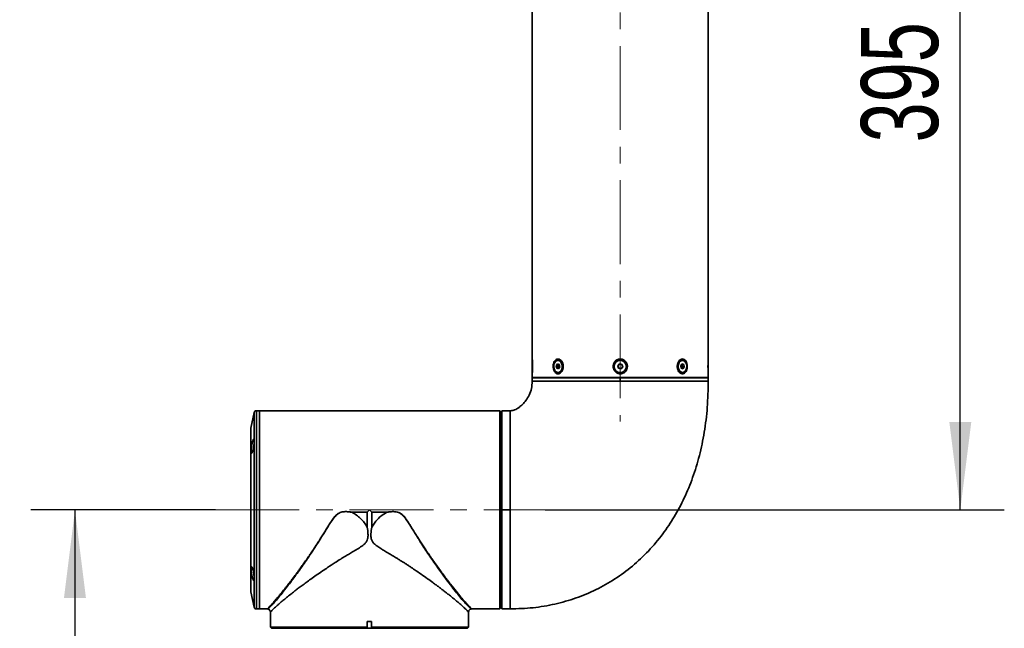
# Model space of a CAD drawing. Header units: millimetres. Extents: x -55 to 650, y 0 to 297.
# Tile 36 of 40: x 181 to 226, y 192 to 220. Entities that reach past the tile are written whole.
import ezdxf

# ---------------------------------------------------------------- set-up
doc = ezdxf.new("R2010")
doc.units = ezdxf.units.MM
doc.linetypes.add('CENTERX2', pattern=[20.32, 12.7, -2.54, 2.54, -2.54])
doc.layers.add('中心线层', color=6, linetype='CENTERX2', lineweight=25)
doc.layers.add('标注层', color=150, linetype='Continuous')
doc.styles.add('SLDTEXTSTYLE1', font='TXT', dxfattribs={"width": 0.7})
doc.dimstyles.new('SLDDIMSTYLE1', dxfattribs={"dimtxt": 3.5, "dimasz": 4, "dimexe": 0, "dimexo": 0.0625, "dimgap": 0.875, "dimtad": 2, "dimlfac": 10, "dimrnd": 1e-09, "dimzin": 12, "dimdsep": 46, "dimtxsty": 'SLDTEXTSTYLE1', "dimsah": 1, "dimcen": 0.09, "dimadec": 0, "dimazin": 3, "dimtfac": 1, "dimtdec": 3, "dimtofl": 0, "dimtmove": 0, "dimatfit": 3, "dimfxl": 0, "dimfrac": 2, "dimtolj": 1, "dimtzin": 12, "dimarcsym": 0})

# ---------------------------------------------------------------- blocks, each defined once
blk = doc.blocks.new('_D_1')
at = {"layer": '标注层'}
for p, q in [((189.738, 197.511), (181.353, 197.511)), ((183.353, 197.511), (183.353, 155.011)), ((189.738, 155.011), (181.353, 155.011))]:
    blk.add_line(p, q, dxfattribs=at)
for points in [[(183.353, 197.511), (182.853, 193.511), (183.853, 193.511)], [(183.353, 155.011), (183.853, 159.011), (182.853, 159.011)]]:
    blk.add_solid(points, dxfattribs=at)
at = {"layer": '标注层', "insert": (178.842, 173.205), "char_height": 3.5, "attachment_point": 1, "rotation": 90, "style": 'SLDTEXTSTYLE1'}
blk.add_mtext('425', dxfattribs=at)
blk = doc.blocks.new('_D_2')
at = {"layer": '标注层'}
for p, q in [((214.588, 237.01), (225.593, 237.01)), ((223.593, 197.511), (223.593, 237.01)), ((204.728, 197.511), (225.593, 197.511))]:
    blk.add_line(p, q, dxfattribs=at)
for points in [[(223.593, 237.01), (223.093, 233.01), (224.093, 233.01)], [(223.593, 197.511), (224.093, 201.511), (223.093, 201.511)]]:
    blk.add_solid(points, dxfattribs=at)
at = {"layer": '标注层', "insert": (219.081, 214.205), "char_height": 3.5, "attachment_point": 1, "rotation": 90, "style": 'SLDTEXTSTYLE1'}
blk.add_mtext('395', dxfattribs=at)

msp = doc.modelspace()

# ---------------------------------------------------------------- linework, layer by layer
at = {"color": 7, "linetype": 'Continuous', "lineweight": 35}
for p, q in [((204.1382, 232.1103), (204.1382, 204.366)), ((212.1382, 204.3653), (212.1382, 232.1103)), ((204.1382, 203.7533), (204.1382, 204.3073)), ((205.23, 204.0548), (205.2848, 204.1403)), ((205.2848, 204.1403), (205.3646, 204.1159)), ((205.3078, 204.0548), (205.3352, 204.0975)), ((205.3515, 204.3073), (205.3098, 204.3073)), ((205.3352, 204.0975), (205.3499, 204.1204)), ((205.3646, 204.1159), (205.3896, 204.0059)), ((208.0254, 204.0548), (208.1029, 204.1403)), ((208.1029, 204.1403), (208.2158, 204.1159)), ((208.2158, 204.1159), (208.2511, 204.0059)), ((210.8651, 204.2941), (210.9249, 204.3073)), ((210.8868, 204.0548), (210.9417, 204.1403)), ((210.9666, 204.3073), (210.9249, 204.3073)), ((210.9289, 204.1204), (210.9437, 204.1159)), ((210.9417, 204.1403), (211.0215, 204.1159)), ((210.9437, 204.1159), (211.0215, 204.1159)), ((210.9437, 204.1159), (210.9562, 204.0609)), ((211.0215, 204.1159), (211.0464, 204.0059)), ((212.1382, 204.3073), (212.1382, 203.7533)), ((204.1382, 203.6954), (204.1382, 203.5303)), ((205.2549, 203.9448), (205.23, 204.0548)), ((205.3078, 204.0548), (205.23, 204.0548)), ((205.3347, 203.9204), (205.2549, 203.9448)), ((205.3327, 203.9448), (205.2549, 203.9448)), ((205.3202, 203.9998), (205.3078, 204.0548)), ((205.3098, 203.7533), (205.3515, 203.7533)), ((205.3327, 203.9448), (205.3202, 203.9998)), ((205.3475, 203.9403), (205.3327, 203.9448)), ((205.3896, 204.0059), (205.3347, 203.9204)), ((208.0606, 203.9448), (208.0254, 204.0548)), ((208.1735, 203.9204), (208.0606, 203.9448)), ((208.2511, 204.0059), (208.1735, 203.9204)), ((210.9118, 203.9448), (210.8868, 204.0548)), ((210.9916, 203.9204), (210.9118, 203.9448)), ((210.9249, 203.7533), (210.9666, 203.7533)), ((210.9412, 203.9632), (210.9266, 203.9403)), ((210.9687, 204.0059), (210.9412, 203.9632)), ((210.9562, 204.0609), (210.9687, 204.0059)), ((210.9687, 204.0059), (211.0464, 204.0059)), ((211.0464, 204.0059), (210.9916, 203.9204)), ((212.1382, 203.5303), (212.1382, 203.6948)), ((204.1382, 203.5303), (205.3098, 203.5303)), ((204.1382, 203.5103), (204.1382, 203.3604)), ((208.1382, 203.5103), (204.1382, 203.5103)), ((204.4282, 203.5303), (204.4082, 203.5103)), ((205.3098, 203.5303), (212.1382, 203.5303)), ((206.7185, 203.5303), (206.7108, 203.5103)), ((208.1382, 203.5103), (208.1382, 203.3606)), ((212.1382, 203.5103), (208.1382, 203.5103)), ((211.8682, 203.5103), (211.8482, 203.5303)), ((212.1382, 203.3604), (212.1382, 203.5103)), ((191.5008, 201.9326), (191.3419, 201.2263)), ((191.7384, 202.0106), (191.5984, 202.0106)), ((202.4184, 202.0106), (191.7384, 202.0106)), ((191.7384, 202.0106), (191.7384, 193.0106)), ((191.7384, 202.0106), (191.7384, 194.3287)), ((202.4184, 202.0095), (202.4184, 202.0106)), ((202.4184, 202.0095), (202.6584, 202.0095)), ((202.6584, 193.0118), (202.6584, 202.0095)), ((202.6584, 202.0095), (202.6773, 201.9906)), ((202.7284, 193.0815), (202.7284, 201.9398)), ((202.7584, 202.0095), (202.7584, 197.5106)), ((202.7584, 202.0095), (203.1382, 202.0095)), ((203.1382, 202.0095), (203.1584, 202.0101)), ((202.7584, 201.7106), (202.7284, 201.7106)), ((191.3395, 201.2044), (191.3395, 193.8169)), ((196.6345, 197.4056), (195.9319, 197.4056)), ((195.9321, 197.4078), (196.6356, 197.4078)), ((196.6345, 196.723), (196.6345, 197.4056)), ((196.8412, 197.4078), (197.5447, 197.4078)), ((196.8423, 197.4056), (196.8423, 196.723)), ((197.5449, 197.4056), (196.8423, 197.4056)), ((203.1382, 197.5106), (202.7584, 197.5106)), ((202.7584, 197.5106), (202.7584, 193.0106)), ((191.7384, 194.3287), (191.7384, 193.0106)), ((191.3419, 193.795), (191.5008, 193.0887)), ((192.4085, 193.3488), (192.518, 193.4759)), ((191.5984, 193.0106), (191.7384, 193.0106)), ((191.7384, 193.0106), (192.096, 193.0106)), ((201.3808, 193.0106), (202.4184, 193.0106)), ((202.6584, 193.0118), (202.4184, 193.0118)), ((202.4184, 193.0106), (202.4184, 193.0118)), ((202.6773, 193.0306), (202.6584, 193.0118)), ((202.7284, 193.3106), (202.7584, 193.3106)), ((202.7584, 193.0106), (203.1385, 193.0106)), ((192.2384, 192.86), (192.2384, 192.1806)), ((196.6384, 192.4406), (196.8384, 192.4406)), ((196.6384, 192.4406), (196.6384, 192.1806)), ((196.8384, 192.1806), (196.8384, 192.4406)), ((201.2384, 192.1806), (201.2384, 192.86)), ((192.2384, 192.1806), (192.2884, 192.1306)), ((192.2384, 192.1806), (196.6384, 192.1806)), ((196.6433, 192.1306), (192.2884, 192.1306)), ((192.5384, 192.1306), (192.5384, 192.1206)), ((196.6384, 192.1806), (196.6384, 192.1618)), ((196.6433, 192.1306), (196.8335, 192.1306)), ((201.1884, 192.1306), (196.8335, 192.1306)), ((196.8384, 192.1806), (201.2384, 192.1806)), ((196.8384, 192.1618), (196.8384, 192.1806)), ((201.1884, 192.1306), (201.2384, 192.1806))]:
    msp.add_line(p, q, dxfattribs=at)
at = {"color": 8, "linetype": 'Continuous', "lineweight": 35}
for p, q in [((191.5008, 194.3839), (191.5008, 201.9326)), ((191.5984, 202.0106), (191.5984, 193.0106)), ((191.3419, 201.2263), (191.3419, 194.8833)), ((191.3419, 194.8833), (191.3419, 193.795)), ((191.5008, 193.0887), (191.5008, 194.3839))]:
    msp.add_line(p, q, dxfattribs=at)
at = {"color": 7, "linetype": 'Continuous', "lineweight": 35, "flags": 128}
for points in [[(205.3696, 203.7666), (205.4329, 203.815), (205.4796, 203.8924), (205.5034, 203.9885), (205.501, 204.0903), (205.4728, 204.1839), (205.4226, 204.2568), (205.3571, 204.2991), (205.2852, 204.3052), (205.2167, 204.2741), (205.1607, 204.2101), (205.1249, 204.1218), (205.114, 204.0211), (205.1296, 203.9218), (205.1695, 203.837), (205.2284, 203.7784), (205.2982, 203.7538), (205.3696, 203.7666)], [(211.0265, 203.7666), (211.0898, 203.815), (211.1365, 203.8924), (211.1603, 203.9885), (211.1579, 204.0903), (211.1297, 204.1839), (211.0794, 204.2568), (211.014, 204.2991), (210.9421, 204.3052), (210.8736, 204.2741), (210.8176, 204.2101), (210.7817, 204.1218), (210.7709, 204.0211), (210.7864, 203.9218), (210.8264, 203.837), (210.8852, 203.7784), (210.9551, 203.7538), (211.0265, 203.7666)]]:
    msp.add_lwpolyline(points, dxfattribs=at)
at = {"color": 7, "linetype": 'Continuous', "lineweight": 35}
msp.add_circle((208.1382, 204.0303), 0.277, dxfattribs=at)
for centre, radius, start, end in [((205.4482, 204.0302), 0.1316, 149.22697, 193.36867), ((205.403, 204.0552), 0.08, 127.14881, 148.00467), ((208.1382, 204.0303), 0.1, 137.78618, 197.78618), ((208.1382, 204.0303), 0.1, 77.78618, 137.78618), ((208.1382, 204.0303), 0.1, 17.78618, 77.78618), ((211.1156, 204.0304), 0.3866, 170.8427, 191.81546), ((210.8573, 204.0418), 0.1007, 10.93636, 47.11952), ((205.4191, 204.0189), 0.1007, 190.93636, 227.11952), ((208.1382, 204.0303), 0.1, 197.78618, 257.78618), ((208.1382, 204.0303), 0.1, 257.78618, 317.78618), ((208.1382, 204.0303), 0.1, 317.78618, 17.78618), ((210.8734, 204.0055), 0.08, 307.14881, 328.00467), ((210.8282, 204.0305), 0.1316, 329.22697, 13.36867), ((191.5984, 201.9106), 0.1, 90, 167.31962), ((191.4395, 201.2044), 0.1, 167.31962, 180), ((191.4395, 193.8169), 0.1, 180, 192.68038), ((191.5984, 193.1106), 0.1, 192.68038, 270)]:
    msp.add_arc(centre, radius, start, end, dxfattribs=at)
for points, knots in [([(204.1383, 203.6954), (204.1383, 203.6953), (204.1383, 203.6949), (204.139, 203.704), (204.1403, 203.7218), (204.1421, 203.7477), (204.1441, 203.7812), (204.1459, 203.8146), (204.1473, 203.8443), (204.1482, 203.8679), (204.1491, 203.893), (204.1499, 203.9193), (204.1505, 203.9467), (204.1509, 203.9743), (204.1512, 204.0029), (204.1513, 204.032), (204.1512, 204.0612), (204.1509, 204.0897), (204.1504, 204.1185), (204.1497, 204.1466), (204.1489, 204.1739), (204.148, 204.1996), (204.1469, 204.2246), (204.1458, 204.2481), (204.1446, 204.2697), (204.1435, 204.289), (204.1424, 204.307), (204.1414, 204.3226), (204.1405, 204.3358), (204.1397, 204.3465), (204.1391, 204.3553), (204.1385, 204.3631), (204.1381, 204.3676), (204.1382, 204.3661), (204.1382, 204.366)], [0, 0, 0, 0, 0.0284956, 0.0802227, 0.1297743, 0.1810455, 0.2317056, 0.2840707, 0.3103857, 0.3367003, 0.3630145, 0.3911088, 0.4183421, 0.4455752, 0.4728082, 0.5019341, 0.5296931, 0.5574521, 0.5852112, 0.6149701, 0.6427183, 0.6704668, 0.6982157, 0.7280413, 0.7552139, 0.782387, 0.8095606, 0.8388353, 0.8650024, 0.89117, 0.9173379, 0.9455378, 0.9958636, 1, 1, 1, 1]), ([(205.1501, 203.7973), (205.1663, 203.7753), (205.2007, 203.7286), (205.2703, 203.6933), (205.3467, 203.6926), (205.42, 203.728), (205.483, 203.7946), (205.529, 203.8875), (205.5512, 203.9985), (205.5445, 204.1157), (205.5085, 204.224), (205.4486, 204.3088), (205.3743, 204.3596), (205.2966, 204.3719), (205.2242, 204.3476), (205.1628, 204.2904), (205.1169, 204.2053), (205.0908, 204.0988), (205.0888, 203.9824), (205.1091, 203.8762), (205.1376, 203.8214), (205.1501, 203.7973)], [0, 0, 0, 0, 0.0473049, 0.1003844, 0.1516277, 0.2020178, 0.2531115, 0.3060088, 0.3609074, 0.4171836, 0.4738023, 0.5296118, 0.5835782, 0.6353858, 0.6858791, 0.7365934, 0.7888483, 0.8431446, 0.899083, 0.9557151, 1, 1, 1, 1]), ([(208.1625, 203.6953), (208.1788, 203.6973), (208.212, 203.7015), (208.2601, 203.7178), (208.3063, 203.7418), (208.3486, 203.7736), (208.386, 203.8126), (208.4117, 203.8501), (208.4287, 203.8827), (208.4394, 203.9082), (208.4483, 203.9351), (208.455, 203.9628), (208.4594, 203.9913), (208.4614, 204.0198), (208.4611, 204.0489), (208.4583, 204.0781), (208.453, 204.107), (208.4455, 204.1348), (208.4355, 204.1626), (208.4232, 204.1893), (208.4086, 204.2148), (208.3923, 204.2382), (208.3737, 204.2608), (208.3533, 204.2815), (208.3314, 204.3001), (208.3087, 204.3161), (208.2842, 204.3305), (208.2507, 204.3463), (208.2156, 204.3574), (208.18, 204.3639), (208.1445, 204.3672), (208.0997, 204.3654), (208.0485, 204.3546), (207.9994, 204.3353), (207.9543, 204.3083), (207.9135, 204.2736), (207.8844, 204.2394), (207.8644, 204.2091), (207.8512, 204.1851), (207.8398, 204.1597), (207.8303, 204.133), (207.823, 204.1054), (207.8181, 204.0775), (207.8153, 204.0487), (207.815, 204.0196), (207.8172, 203.9905), (207.8216, 203.962), (207.8286, 203.9334), (207.838, 203.9055), (207.8497, 203.8785), (207.8634, 203.8532), (207.8795, 203.8286), (207.8976, 203.8057), (207.9175, 203.7846), (207.9384, 203.7659), (207.9615, 203.7487), (207.9933, 203.729), (208.0273, 203.7138), (208.0625, 203.7033), (208.1044, 203.6944), (208.1383, 203.6949), (208.1625, 203.6953)], [0, 0, 0, 0, 0.02377064, 0.04832052, 0.0732516, 0.09903466, 0.12472506, 0.15127797, 0.16463343, 0.17798874, 0.19134394, 0.20561059, 0.21936215, 0.23311367, 0.24686517, 0.26158569, 0.27549795, 0.28941029, 0.30332274, 0.31825257, 0.33204673, 0.34584108, 0.35963566, 0.37447781, 0.38788251, 0.40128746, 0.41469267, 0.42914118, 0.45486154, 0.46773358, 0.48159486, 0.50650542, 0.53232528, 0.55712258, 0.58277741, 0.60817576, 0.63442816, 0.64762624, 0.66082415, 0.67402192, 0.68811376, 0.70176064, 0.71540745, 0.7290542, 0.74365197, 0.75754229, 0.77143265, 0.78532307, 0.80021707, 0.81407998, 0.82794305, 0.84180632, 0.85671017, 0.87026427, 0.88381861, 0.89737322, 0.91197767, 0.93803835, 0.95108086, 0.96513465, 1, 1, 1, 1]), ([(211.1263, 203.7973), (211.1396, 203.8232), (211.1683, 203.8789), (211.1879, 203.9863), (211.1852, 204.1032), (211.157, 204.2133), (211.106, 204.3012), (211.0383, 204.3559), (210.9624, 204.3724), (210.8868, 204.3518), (210.8186, 204.298), (210.7645, 204.2155), (210.7314, 204.111), (210.7254, 203.9947), (210.7492, 203.8808), (210.7999, 203.7843), (210.8694, 203.7181), (210.947, 203.6893), (211.0222, 203.6987), (211.0838, 203.7376), (211.1135, 203.7794), (211.1263, 203.7973)], [0, 0, 0, 0, 0.0472822, 0.1020886, 0.1582636, 0.214902, 0.2708555, 0.3250557, 0.3770764, 0.4276436, 0.4782622, 0.5303126, 0.5843968, 0.6402006, 0.696813, 0.7531115, 0.8079627, 0.8606562, 0.9115431, 0.9619721, 1, 1, 1, 1]), ([(212.1381, 204.3653), (212.1381, 204.3654), (212.1382, 204.3659), (212.1375, 204.357), (212.1362, 204.3395), (212.1344, 204.3138), (212.1324, 204.2805), (212.1302, 204.2406), (212.1285, 204.2024), (212.1274, 204.1692), (212.1266, 204.143), (212.126, 204.1156), (212.1255, 204.088), (212.1252, 204.0594), (212.1251, 204.0304), (212.1252, 204.0012), (212.1255, 203.9727), (212.126, 203.9438), (212.1266, 203.9157), (212.1275, 203.8883), (212.1284, 203.8626), (212.1294, 203.8375), (212.1306, 203.8139), (212.1317, 203.7922), (212.1328, 203.7727), (212.1339, 203.7547), (212.1353, 203.734), (212.1365, 203.7177), (212.1373, 203.7059), (212.1379, 203.6978), (212.1383, 203.6932), (212.1382, 203.6946), (212.1382, 203.6948)], [0, 0, 0, 0, 0.0270203, 0.0787726, 0.1283221, 0.1795924, 0.2302327, 0.2825777, 0.3351395, 0.3614412, 0.3895217, 0.4167462, 0.4439705, 0.4711947, 0.5003102, 0.5280675, 0.5558249, 0.5835825, 0.6133385, 0.6410933, 0.6688483, 0.6966037, 0.7264352, 0.7536222, 0.7808096, 0.8079976, 0.8372871, 0.8896101, 0.915796, 0.9440159, 0.9943684, 1, 1, 1, 1]), ([(203.1382, 193.0106), (203.4837, 193.0212), (204.1668, 193.0422), (205.1699, 193.215), (206.1314, 193.4892), (207.0448, 193.8719), (207.904, 194.3583), (208.7025, 194.9465), (209.4339, 195.6337), (210.0689, 196.3899), (210.6109, 197.2014), (211.0654, 198.0581), (211.4468, 198.9866), (211.7512, 199.9851), (211.9721, 201.0516), (212.1127, 202.1844), (212.1296, 202.9622), (212.1382, 203.3606)], [0, 0, 0, 0, 0.0673477, 0.1331837, 0.1979257, 0.2620108, 0.3258964, 0.3900597, 0.454996, 0.5212151, 0.5822051, 0.6450302, 0.7100728, 0.7777145, 0.8483342, 0.9223062, 1, 1, 1, 1]), ([(203.1584, 202.0112), (203.2189, 202.0231), (203.3553, 202.05), (203.535, 202.1614), (203.7054, 202.3038), (203.8653, 202.488), (204.0085, 202.7273), (204.117, 203.0277), (204.131, 203.2466), (204.1382, 203.3606)], [0, 0, 0, 0, 0.1022705, 0.2305954, 0.346564, 0.4731559, 0.6354314, 0.8100533, 1, 1, 1, 1]), ([(202.6773, 201.9906), (202.6928, 201.9751), (202.7104, 201.9576), (202.7266, 201.9416), (202.7284, 201.9398)], [0, 0, 0, 0, 0.888296, 1, 1, 1, 1]), ([(203.1584, 202.0112), (203.1584, 202.0112), (203.1584, 202.0111), (203.1584, 202.0104), (203.1584, 202.0101)], [0, 0, 0, 0, 0.5599981, 1, 1, 1, 1]), ([(191.4793, 200.4011), (191.4764, 200.3831), (191.4704, 200.3466), (191.46, 200.2943), (191.4487, 200.2451), (191.4368, 200.2009), (191.4245, 200.1622), (191.4122, 200.1308), (191.4001, 200.1074), (191.3889, 200.0931), (191.3788, 200.0882), (191.3703, 200.0929), (191.3635, 200.1069), (191.3589, 200.1294), (191.3565, 200.1599), (191.3562, 200.1966), (191.358, 200.2393), (191.3619, 200.2858), (191.3677, 200.336), (191.3752, 200.3879), (191.3842, 200.4409), (191.3945, 200.4933), (191.4058, 200.5441), (191.4178, 200.5912), (191.4302, 200.6339), (191.4424, 200.6699), (191.4543, 200.6987), (191.4654, 200.7186), (191.4753, 200.7295), (191.4838, 200.7307), (191.4908, 200.7225), (191.4959, 200.7054), (191.4992, 200.6797), (191.5006, 200.647), (191.5002, 200.6076), (191.4979, 200.5634), (191.4939, 200.5147), (191.489, 200.4705), (191.484, 200.4322), (191.4809, 200.4115), (191.4793, 200.4011)], [0, 0, 0, 0, 0.0268799, 0.0545502, 0.0814262, 0.1090609, 0.1363082, 0.1643337, 0.1917728, 0.2200207, 0.2472077, 0.2752193, 0.3017753, 0.3291436, 0.3549924, 0.3816161, 0.4070553, 0.4332286, 0.4587576, 0.484999, 0.5110517, 0.5378222, 0.5645686, 0.5920602, 0.6193452, 0.6474119, 0.6748445, 0.7030877, 0.7302391, 0.7582096, 0.7848107, 0.8122167, 0.8382501, 0.8650603, 0.8907277, 0.917143, 0.9427628, 0.969111, 0.9844816, 1, 1, 1, 1]), ([(192.3743, 193.2633), (192.4316, 193.3281), (192.5467, 193.4583), (192.7613, 193.7204), (193.0399, 194.0737), (193.3924, 194.5427), (193.8157, 195.1376), (194.2526, 195.7871), (194.6177, 196.3661), (194.9102, 196.8418), (195.0997, 197.1409), (195.2753, 197.3211), (195.4012, 197.391), (195.54, 197.4307), (195.7212, 197.4349), (195.8629, 197.4145), (195.9336, 197.4042)], [0, 0, 0, 0, 0.0821852, 0.1650851, 0.2484503, 0.3734892, 0.4982756, 0.6233126, 0.7481524, 0.8108394, 0.8735596, 0.904987, 0.920784, 0.9366864, 0.9683771, 1, 1, 1, 1]), ([(192.5191, 193.4772), (192.5473, 193.5105), (192.6049, 193.5785), (192.7005, 193.6936), (192.805, 193.8214), (192.9188, 193.9635), (193.0418, 194.1199), (193.1565, 194.2684), (193.2616, 194.4061), (193.3557, 194.531), (193.4573, 194.6677), (193.5663, 194.8167), (193.6827, 194.9785), (193.8066, 195.1535), (193.923, 195.3208), (194.039, 195.4897), (194.1615, 195.6711), (194.3009, 195.8817), (194.438, 196.0926), (194.5625, 196.2879), (194.6771, 196.4701), (194.7862, 196.6465), (194.8873, 196.8089), (194.9907, 196.9697), (195.0942, 197.1195), (195.2139, 197.2651), (195.3302, 197.359), (195.4466, 197.4068), (195.5657, 197.4323), (195.7301, 197.4355), (195.86, 197.4177), (195.9321, 197.4078)], [0, 0, 0, 0, 0.0376501, 0.0768626, 0.1176607, 0.1600646, 0.2040926, 0.2497608, 0.2789198, 0.3100194, 0.3430623, 0.3780504, 0.4149858, 0.4538699, 0.4947039, 0.5236135, 0.561365, 0.6079578, 0.6522619, 0.6876264, 0.7229648, 0.7582772, 0.7890055, 0.8159842, 0.8508712, 0.8767902, 0.9066944, 0.9214827, 0.9369669, 0.9650127, 1, 1, 1, 1]), ([(195.9321, 197.4078), (195.932, 197.4074), (195.932, 197.4067), (195.9319, 197.4059), (195.9319, 197.4056)], [0, 0, 0, 0, 0.5599998, 1, 1, 1, 1]), ([(195.9319, 197.4056), (195.932, 197.4055), (195.9321, 197.4052), (195.9327, 197.4047), (195.9332, 197.4044), (195.9336, 197.4042)], [0, 0, 0, 0, 0.1708201, 0.3882291, 1, 1, 1, 1]), ([(195.9336, 197.4042), (196.0063, 197.364), (196.1515, 197.2836), (196.3415, 197.1219), (196.5083, 196.9369), (196.5924, 196.7943), (196.6345, 196.723)], [0, 0, 0, 0, 0.2506503, 0.5006621, 0.7503431, 1, 1, 1, 1]), ([(196.6345, 197.4056), (196.6345, 197.406), (196.6347, 197.4068), (196.6351, 197.4073), (196.6353, 197.4076)], [0, 0, 0, 0, 0.55876, 1, 1, 1, 1]), ([(196.6353, 197.4076), (196.6354, 197.4076), (196.6355, 197.4077), (196.6355, 197.4078), (196.6356, 197.4078)], [0, 0, 0, 0, 0.560002, 1, 1, 1, 1]), ([(196.6356, 197.4078), (196.6548, 197.427), (196.6891, 197.4613), (196.7233, 197.4956), (196.7384, 197.5106)], [0, 0, 0, 0, 0.561132, 1, 1, 1, 1]), ([(196.7384, 197.5106), (196.7575, 197.4915), (196.7918, 197.4572), (196.8261, 197.4229), (196.8412, 197.4078)], [0, 0, 0, 0, 0.55886934, 1, 1, 1, 1]), ([(196.8412, 197.4078), (196.8413, 197.4078), (196.8413, 197.4077), (196.8414, 197.4076), (196.8414, 197.4076)], [0, 0, 0, 0, 0.5599978, 1, 1, 1, 1]), ([(196.8414, 197.4076), (196.8417, 197.4073), (196.8422, 197.4067), (196.8423, 197.4059), (196.8423, 197.4056)], [0, 0, 0, 0, 0.5607826, 1, 1, 1, 1]), ([(197.5432, 197.4042), (197.4624, 197.3587), (197.3011, 197.268), (197.0496, 197.0481), (196.921, 196.8464), (196.8423, 196.723)], [0, 0, 0, 0, 0.280084, 0.5594671, 1, 1, 1, 1]), ([(197.5447, 197.4078), (197.5977, 197.4154), (197.6962, 197.4295), (197.8349, 197.4346), (197.9541, 197.4252), (198.0572, 197.3982), (198.1364, 197.3595), (198.1982, 197.3159), (198.2485, 197.2722), (198.3177, 197.2006), (198.4085, 197.0833), (198.513, 196.9285), (198.6308, 196.7421), (198.7592, 196.5359), (198.8973, 196.3152), (199.0271, 196.1113), (199.1486, 195.9235), (199.2718, 195.7366), (199.3964, 195.5507), (199.5128, 195.3802), (199.6388, 195.1984), (199.7764, 195.003), (199.9276, 194.7927), (200.0677, 194.602), (200.1967, 194.4297), (200.3147, 194.2752), (200.4795, 194.0626), (200.6784, 193.8118), (200.8966, 193.5475), (201.0126, 193.4132), (201.0683, 193.3487)], [0, 0, 0, 0, 0.0244314, 0.0454454, 0.0632814, 0.0788224, 0.0938805, 0.1032391, 0.113343, 0.1242822, 0.1486868, 0.181083, 0.2099366, 0.2502049, 0.2934963, 0.3314675, 0.364118, 0.4000153, 0.4392901, 0.4734187, 0.5024011, 0.5506107, 0.5961671, 0.6390739, 0.6793351, 0.7169557, 0.7519419, 0.8410421, 0.9236552, 1, 1, 1, 1]), ([(197.5449, 197.4056), (197.5448, 197.406), (197.5448, 197.4068), (197.5447, 197.4075), (197.5447, 197.4078)], [0, 0, 0, 0, 0.5599987, 1, 1, 1, 1]), ([(196.6345, 196.723), (196.651, 196.6224), (196.6721, 196.4945), (196.6733, 196.3402), (196.668, 196.2658), (196.6531, 196.1772), (196.6205, 196.0951), (196.5711, 196.0222), (196.4871, 195.9288), (196.3355, 195.8232), (196.1278, 195.6956), (195.957, 195.5946), (195.8254, 195.5169), (195.7345, 195.4624), (195.6393, 195.4047), (195.5371, 195.3419), (195.3801, 195.2444), (195.1433, 195.0943), (194.868, 194.9144), (194.5832, 194.7227), (194.3266, 194.5458), (194.0784, 194.3701), (193.8641, 194.2147), (193.6756, 194.0755), (193.5062, 193.948), (193.3518, 193.8295), (193.1862, 193.7003), (193.0145, 193.5635), (192.8434, 193.4235), (192.7039, 193.306), (192.5909, 193.2082), (192.4997, 193.127), (192.4227, 193.056), (192.3324, 192.9687), (192.2618, 192.8926), (192.2325, 192.8512), (192.2385, 192.8599), (192.2386, 192.86)], [0, 0, 0, 0, 0.0362903, 0.046165, 0.0549986, 0.0628628, 0.0781835, 0.086035, 0.0942021, 0.1229033, 0.1514198, 0.1817857, 0.1943299, 0.2067404, 0.2202609, 0.2348915, 0.2506321, 0.2881822, 0.3388891, 0.3748757, 0.4208829, 0.4623141, 0.4991721, 0.5326911, 0.564725, 0.5952798, 0.6243624, 0.66795, 0.709626, 0.7494318, 0.7815351, 0.8129035, 0.8435702, 0.8735707, 0.9406996, 0.999304, 1, 1, 1, 1]), ([(201.2382, 192.86), (201.2382, 192.8599), (201.2412, 192.8556), (201.2323, 192.8684), (201.2132, 192.892), (201.1747, 192.9357), (201.1156, 192.9969), (201.0312, 193.0778), (200.9189, 193.1795), (200.7967, 193.2856), (200.6721, 193.391), (200.5508, 193.4912), (200.4156, 193.6008), (200.2824, 193.7065), (200.1546, 193.8065), (200.0346, 193.899), (199.9052, 193.9974), (199.7659, 194.1016), (199.5913, 194.2303), (199.3687, 194.3916), (199.0886, 194.5888), (198.8454, 194.7555), (198.6582, 194.8804), (198.5387, 194.9593), (198.4176, 195.0382), (198.2951, 195.1173), (198.1713, 195.1964), (198.0467, 195.2756), (197.8994, 195.367), (197.7233, 195.4736), (197.529, 195.59), (197.338, 195.7018), (197.1902, 195.7931), (197.0795, 195.8672), (197.0095, 195.92), (196.9356, 195.9849), (196.8784, 196.0568), (196.8398, 196.136), (196.8047, 196.2484), (196.7981, 196.4491), (196.8261, 196.6227), (196.8423, 196.723)], [0, 0, 0, 0, 0.0006961, 0.0290021, 0.0593405, 0.0918177, 0.1265207, 0.1666538, 0.2079976, 0.2506335, 0.2803101, 0.3110356, 0.3428282, 0.3757046, 0.3988481, 0.4229348, 0.4479683, 0.473952, 0.5008888, 0.5424671, 0.5897877, 0.6400629, 0.6582732, 0.6764895, 0.694712, 0.7129406, 0.7311754, 0.7494163, 0.7675178, 0.7948685, 0.8245152, 0.8495129, 0.874547, 0.8867541, 0.8971805, 0.9058726, 0.9218488, 0.9295342, 0.9372139, 0.9637068, 1, 1, 1, 1]), ([(191.4793, 194.6202), (191.4819, 194.6027), (191.4871, 194.5672), (191.4931, 194.5151), (191.4975, 194.465), (191.5, 194.4196), (191.5007, 194.3792), (191.4995, 194.3459), (191.4965, 194.3196), (191.4919, 194.3015), (191.4855, 194.2917), (191.4778, 194.2907), (191.4686, 194.2984), (191.4582, 194.3148), (191.4469, 194.3398), (191.435, 194.3726), (191.4226, 194.4128), (191.4103, 194.4588), (191.3983, 194.5099), (191.3873, 194.5638), (191.3774, 194.6195), (191.3691, 194.6742), (191.3627, 194.7273), (191.3584, 194.776), (191.3563, 194.82), (191.3563, 194.8574), (191.3585, 194.8881), (191.3627, 194.911), (191.3687, 194.9261), (191.3764, 194.9326), (191.3857, 194.9306), (191.3961, 194.9198), (191.4076, 194.9001), (191.4197, 194.8722), (191.432, 194.8363), (191.4443, 194.7937), (191.4561, 194.7452), (191.4657, 194.6988), (191.4735, 194.6566), (191.4774, 194.6324), (191.4793, 194.6202)], [0, 0, 0, 0, 0.02605089, 0.052847, 0.07890139, 0.10572921, 0.13147552, 0.15797791, 0.18357586, 0.2099068, 0.2356878, 0.26219217, 0.28842349, 0.31538439, 0.34218413, 0.36973421, 0.39700961, 0.42506577, 0.45250173, 0.4807484, 0.50789822, 0.53587279, 0.56237296, 0.58968322, 0.61548651, 0.64206126, 0.66748879, 0.69364793, 0.71920344, 0.74547079, 0.77157366, 0.79839564, 0.82519162, 0.85273542, 0.88004668, 0.9081423, 0.93556738, 0.9638045, 0.98178712, 1, 1, 1, 1]), ([(192.096, 193.0106), (192.0981, 193.0125), (192.1025, 193.0163), (192.1336, 193.047), (192.1878, 193.1037), (192.2747, 193.1969), (192.3631, 193.2972), (192.4085, 193.3487)], [0, 0, 0, 0, 0.1642959, 0.3342328, 0.5035339, 0.7452678, 1, 1, 1, 1]), ([(192.4085, 193.3487), (192.4029, 193.3348), (192.3944, 193.3136), (192.3837, 193.2869), (192.3781, 193.2728), (192.3753, 193.2657), (192.3745, 193.2639), (192.3744, 193.2635), (192.3743, 193.2634), (192.3743, 193.2634), (192.3743, 193.2633), (192.3743, 193.2633), (192.3743, 193.2633)], [0, 0, 0, 0, 0.4913459, 0.7467342, 0.9361793, 0.9837893, 0.9958193, 0.9988908, 0.9996906, 0.9999066, 0.9999686, 1, 1, 1, 1]), ([(192.518, 193.4759), (192.5182, 193.4762), (192.5186, 193.4766), (192.5189, 193.477), (192.5191, 193.4772)], [0, 0, 0, 0, 0.56, 1, 1, 1, 1]), ([(201.0683, 193.3487), (201.0993, 193.3134), (201.1603, 193.2439), (201.235, 193.1617), (201.3068, 193.0847), (201.3661, 193.0237), (201.3759, 193.015), (201.3808, 193.0106)], [0, 0, 0, 0, 0.171264, 0.3365965, 0.4963327, 0.749451, 1, 1, 1, 1]), ([(192.1076, 193.0099), (192.1255, 193.0056), (192.161, 192.997), (192.2034, 192.9611), (192.233, 192.9138), (192.2366, 192.877), (192.2385, 192.8582)], [0, 0, 0, 0, 0.2509969, 0.4968452, 0.7438947, 1, 1, 1, 1]), ([(201.2383, 192.8583), (201.2402, 192.877), (201.2438, 192.9138), (201.2735, 192.9612), (201.3159, 192.9971), (201.3514, 193.0057), (201.3694, 193.01)], [0, 0, 0, 0, 0.2560883, 0.5031289, 0.7489788, 1, 1, 1, 1]), ([(201.3679, 193.0098), (201.37, 193.01), (201.3743, 193.0105), (201.3787, 193.0106), (201.3808, 193.0106)], [0, 0, 0, 0, 0.4999991, 1, 1, 1, 1]), ([(202.7284, 193.0815), (202.7169, 193.0701), (202.7002, 193.0536), (202.6828, 193.0361), (202.6773, 193.0306)], [0, 0, 0, 0, 0.68486358, 1, 1, 1, 1]), ([(196.6384, 192.1618), (196.6384, 192.1592), (196.6386, 192.154), (196.6395, 192.1462), (196.641, 192.1384), (196.6425, 192.1332), (196.6433, 192.1306)], [0, 0, 0, 0, 0.24804032, 0.49683685, 0.7480024, 1, 1, 1, 1]), ([(196.8335, 192.1306), (196.8342, 192.1332), (196.8357, 192.1383), (196.8372, 192.146), (196.8382, 192.1539), (196.8383, 192.1591), (196.8384, 192.1618)], [0, 0, 0, 0, 0.2479825, 0.4967801, 0.7479953, 1, 1, 1, 1])]:
    msp.add_open_spline(points, degree=3, knots=knots, dxfattribs=at)
for points in [[(204.1382, 203.3606), (204.1448, 203.3606), (204.158, 203.3606), (204.2643, 203.3606), (204.4319, 203.3606), (204.6643, 203.3606), (204.9557, 203.3606), (205.3017, 203.3606), (205.6962, 203.3606), (206.1325, 203.3606), (206.6031, 203.3606), (207.1, 203.3606), (207.6146, 203.3606), (207.9637, 203.3606), (208.1382, 203.3606)], [(208.1382, 203.3606), (208.3127, 203.3606), (208.6618, 203.3606), (209.1764, 203.3606), (209.6733, 203.3606), (210.1439, 203.3606), (210.5802, 203.3606), (210.9747, 203.3606), (211.3207, 203.3606), (211.6122, 203.3606), (211.8445, 203.3606), (212.0121, 203.3606), (212.1184, 203.3606), (212.1316, 203.3606), (212.1382, 203.3606)], [(203.1382, 202.0095), (203.1382, 201.998), (203.1382, 201.9749), (203.1382, 201.846), (203.1382, 201.6504), (203.1382, 201.3845), (203.1382, 201.0546), (203.1382, 200.6656), (203.1382, 200.2242), (203.1382, 199.7377), (203.1382, 199.2142), (203.1382, 198.6623), (203.1382, 198.0913), (203.1382, 197.7042), (203.1382, 197.5106)], [(203.1382, 197.5106), (203.1382, 197.3143), (203.1382, 196.9216), (203.1382, 196.3426), (203.1382, 195.7836), (203.1382, 195.2542), (203.1382, 194.7634), (203.1382, 194.3196), (203.1382, 193.9303), (203.1382, 193.6024), (203.1382, 193.341), (203.1382, 193.1525), (203.1382, 193.0329), (203.1382, 193.0181), (203.1382, 193.0106)]]:
    msp.add_open_spline(points, degree=3, dxfattribs=at)
at = {"color": 8, "linetype": 'Continuous', "lineweight": 35}
for points, knots in [([(201.3668, 193.0105), (201.359, 193.0154), (201.3432, 193.0254), (201.245, 193.1123), (201.1124, 193.2498), (200.9474, 193.4388), (200.7548, 193.6717), (200.5382, 193.9443), (200.3031, 194.2512), (200.0266, 194.6244), (199.7083, 195.0714), (199.3511, 195.5969), (199.02, 196.1078), (198.7206, 196.5905), (198.507, 196.9431), (198.328, 197.1906), (198.205, 197.3182), (198.0697, 197.3958), (197.9396, 197.4273), (197.7623, 197.4354), (197.6308, 197.4167), (197.5431, 197.4042)], [0, 0, 0, 0, 0.0606499, 0.1230765, 0.185316, 0.247104, 0.3093303, 0.3720003, 0.4347066, 0.4974325, 0.5808425, 0.6643589, 0.7478672, 0.8105409, 0.8733656, 0.8969992, 0.9206272, 0.9364544, 0.9523798, 0.9682671, 1, 1, 1, 1]), ([(192.3743, 193.2633), (192.3384, 193.2246), (192.2664, 193.147), (192.1842, 193.0695), (192.1237, 193.0189), (192.1139, 193.0129), (192.109, 193.0098)], [0, 0, 0, 0, 0.2499227, 0.5004057, 0.7508732, 1, 1, 1, 1])]:
    msp.add_open_spline(points, degree=3, knots=knots, dxfattribs=at)
at = {"layer": '中心线层', "linetype": 'CENTERX2', "lineweight": 18, "ltscale": 0.3}
for p, q in [((208.1382, 236.871), (208.1382, 201.5303)), ((189.7384, 197.5106), (204.7284, 197.5106))]:
    msp.add_line(p, q, dxfattribs=at)

# ---------------------------------------------------------------- dimensions: what is measured, and where the dimension line sits
at = {"layer": '标注层'}
for base, p1, p2, picture, middle in [((223.5929, 237.0103), (204.7284, 197.5106), (214.5882, 237.0103), '_D_2', (223.5929, 217.2605)), ((183.3533, 155.0106), (189.7384, 197.5106), (189.7384, 155.0106), '_D_1', (183.3533, 176.2606))]:
    dim = msp.add_linear_dim(base=base, p1=p1, p2=p2, angle=90, dimstyle='SLDDIMSTYLE1', dxfattribs=at)
    dim.commit()
    dim.dimension.update_dxf_attribs({"geometry": picture, "text_midpoint": middle, "dimtype": 160})

doc.saveas('drawing.dxf')
